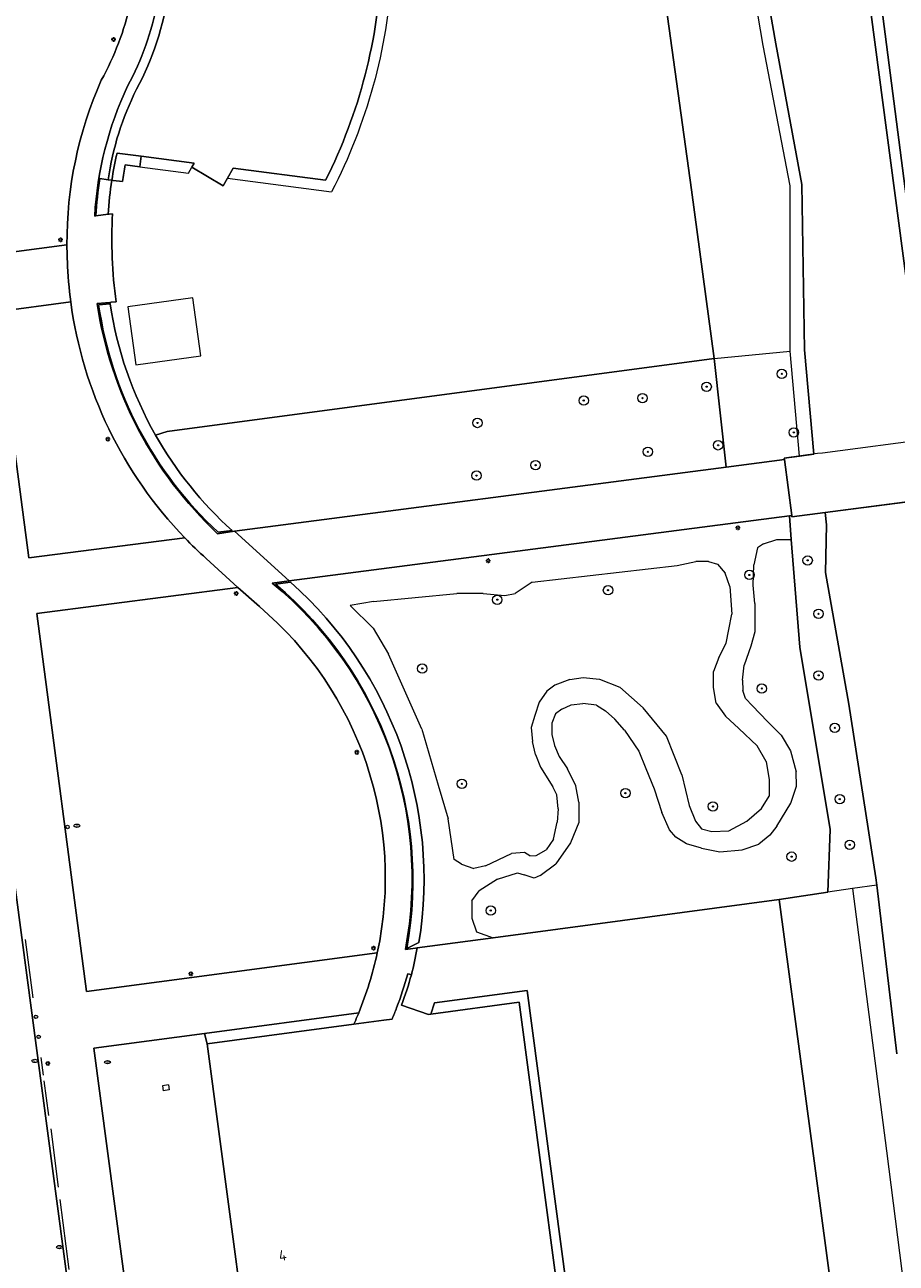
# Model space of a CAD drawing. Header units: metres. Extents: x 92650 to 117222, y 425801 to 461092.
# Tile 113 of 146: x 115617 to 115691, y 426701 to 426807. Entities that reach past the tile are written whole.
import ezdxf
from ezdxf.enums import TextEntityAlignment as Align

# ---------------------------------------------------------------- set-up
doc = ezdxf.new("R2010")
doc.units = ezdxf.units.M
doc.layers.get('0').update_dxf_attribs({"color": 253, "linetype": 'CONTINUOUS', "lineweight": 15})
for name, color, linetype, lineweight in [('B-WE-GK-KADEMUUR-GV', 253, 'CONTINUOUS', 15), ('B-WE-GR-BEPLANTING_CULTUUR_BODEMBEDEKKER-GV', 253, 'CONTINUOUS', 15), ('B-WE-GR-BEPLANTING_CULTUUR_HEESTERS-GV', 253, 'CONTINUOUS', 15), ('B-WE-GR-BOOM-S', 253, 'CONTINUOUS', 15), ('B-WE-IE-MEUBILAIR-S', 253, 'CONTINUOUS', 15), ('B-WE-IE-TERREINAFSCHEIDING_KUNSTMATIG_HEKWERK-G', 253, 'IE-TERREINAFSCHEIDING_KUNSTMATIG-SO', 15), ('B-WE-IE-TERREINAFSCHEIDING_KUNSTMATIG_MUUR-GV', 253, 'CONTINUOUS', 15), ('B-WE-KW-KUNSTWERK_DEK-GV', 253, 'CONTINUOUS', 15), ('B-WE-OG-BEBOUWING-GV', 253, 'CONTINUOUS', 15), ('B-WE-OG-BEBOUWING-T18', 253, 'CONTINUOUS', 15), ('B-WE-OG-BEBOUWING_OVERBOUWING-GV', 253, 'CONTINUOUS', 15), ('B-WE-OG-TERREIN_BEGROEID-GV', 253, 'CONTINUOUS', 15), ('B-WE-OG-TERREIN_ERF-GV', 253, 'CONTINUOUS', 15), ('B-WE-OG-TERREIN_OEVER-GV', 253, 'CONTINUOUS', 15), ('B-WE-OG-WATER_MEER-GV', 253, 'CONTINUOUS', 15), ('B-WE-OG-WATER_SLOOT-GV', 253, 'CONTINUOUS', 15), ('B-WE-OG-WEG-GV', 253, 'CONTINUOUS', 15), ('B-WE-VH-GESLOTENVERHARDING_ASFALT-GV', 253, 'CONTINUOUS', 15), ('B-WE-VH-ONVERHARD_ZAND-GV', 253, 'CONTINUOUS', 15), ('B-WE-VH-OPENVERHARDING-GV', 253, 'CONTINUOUS', 15), ('B-WE-VH-OPENVERHARDING_BETONSTRAATSTEEN-GV', 253, 'CONTINUOUS', 15)]:
    doc.layers.add(name, color=color, linetype=linetype, lineweight=lineweight)
doc.styles.add('NLCS-ISO', font='NLCS-ISO.ttf')
doc.styles.add('NLCS-ISO-M200-T18', font='NLCS-ISO.ttf', dxfattribs={"height": 0.36})
doc.linetypes.add('IE-TERREINAFSCHEIDING_KUNSTMATIG-SO', pattern='A,4,[82,NLCS.SHX,S=0.75,R=90,X=0,Y=0],4,-2', length=10)

# ---------------------------------------------------------------- blocks, each defined once
blk = doc.blocks.new('SIE-MEUBILAIR_PAAL_LICHTMAST-SO')
for points in [[(-0.62, 0), (-1, 0)], [(-0.71, 0.71), (-0.44, 0.44)], [(0, 1), (0, 0.62)], [(0.44, 0.44), (0.71, 0.71)], [(1, 0), (0.62, 0)], [(-0.71, -0.71), (-0.44, -0.44)], [(0, -0.62), (0, -1)], [(0.44, -0.44), (0.71, -0.71)]]:
    blk.add_lwpolyline(points)
blk.add_circle((0, 0), 0.5)
blk = doc.blocks.new('SIE-MEUBILAIR_PAAL_AFSLUITPAAL-SO')
blk.add_circle((0, 0), 0.75)
at = {"style": 'NLCS-ISO'}
blk.add_text('af', height=0.75, dxfattribs=at).set_placement((0, 0.05), align=Align.MIDDLE_CENTER)
blk = doc.blocks.new('SIE-MEUBILAIR_PUT_GASPUT-SO')
blk.add_ellipse((0, 0), major_axis=(1.25, 0), ratio=0.54)
at = {"style": 'NLCS-ISO'}
blk.add_text('gas ', height=0.75, dxfattribs=at).set_placement((0.53, 0.16), align=Align.MIDDLE_CENTER)
blk = doc.blocks.new('SIE-MEUBILAIR_PUT_KOLK-SO')
blk.add_ellipse((0, 0), major_axis=(1.25, 0), ratio=0.54)
at = {"style": 'NLCS-ISO'}
blk.add_text('klk', height=0.75, dxfattribs=at).set_placement((0.03, 0), align=Align.MIDDLE_CENTER)
blk = doc.blocks.new('SGR-BOOM_GBKN-SO')
at = {"linetype": 'ByBlock', "lineweight": 18}
h = blk.add_hatch(color=0, dxfattribs=at)
h.dxf.hatch_style = 1
edge = h.paths.add_edge_path()
edge.add_arc((0, 0), 0.25, 0, 360)
at = {"color": 0, "linetype": 'ByBlock', "lineweight": 18}
for radius in [2, 0.25]:
    blk.add_circle((0, 0), radius, dxfattribs=at)
at = {"color": 0, "linetype": 'ByBlock', "lineweight": 18, "style": 'NLCS-ISO'}
blk.add_attdef('SOORT', (2.5, 0), '', height=1.5, dxfattribs=at)

msp = doc.modelspace()

# ---------------------------------------------------------------- linework, layer by layer
at = {"layer": 'B-WE-GK-KADEMUUR-GV', "transparency": 33554687, "flags": 128}
for points in [[(115623.861, 426782.927), (115622.895, 426782.839)], [(115633.053, 426763.468), (115634.253, 426763.612)]]:
    msp.add_lwpolyline(points, dxfattribs=at)
at = {"layer": 'B-WE-GK-KADEMUUR-GV', "transparency": 33554687}
for points in [[(115622.895, 426782.839, 0.1713906), (115633.053, 426763.468)], [(115627.736, 426771.734, -0.0915239), (115623.861, 426782.927)], [(115634.253, 426763.612, -0.0802811), (115627.736, 426771.734)]]:
    msp.add_lwpolyline(points, format="xyb", dxfattribs=at)
at = {"layer": 'B-WE-GR-BEPLANTING_CULTUUR_BODEMBEDEKKER-GV', "transparency": 33554687}
for points in [[(115626.123, 426801.177, 0.0845935), (115628.861, 426809.477)], [(115627.901, 426808.587, -0.0755601), (115625.363, 426801.444)], [(115625.363, 426801.444, 0.0974909), (115622.561, 426790.387)], [(115623.713, 426793.481, -0.082908), (115626.123, 426801.177)], [(115622.662, 426790.4, -0.0273503), (115623.009, 426793.579)]]:
    msp.add_lwpolyline(points, format="xyb", dxfattribs=at)
at = {"layer": 'B-WE-GR-BEPLANTING_CULTUUR_BODEMBEDEKKER-GV', "transparency": 33554687, "flags": 128}
for points in [[(115623.009, 426793.579), (115623.713, 426793.481)], [(115622.561, 426790.387), (115622.662, 426790.4)]]:
    msp.add_lwpolyline(points, dxfattribs=at)
at = {"layer": 'B-WE-GR-BEPLANTING_CULTUUR_HEESTERS-GV', "transparency": 33554687, "flags": 128}
msp.add_lwpolyline([(115692.218, 426810.408), (115690.03, 426826.927), (115687.577, 426845.779), (115687.271, 426848.009), (115684.312, 426847.63), (115684.484, 426847.469), (115685.938, 426837.375), (115689.609, 426807.406), (115692.867, 426782.188)], dxfattribs=at)
at = {"layer": 'B-WE-IE-TERREINAFSCHEIDING_KUNSTMATIG_HEKWERK-G', "transparency": 33554687, "flags": 128}
for points in [[(115617.335, 426723.836), (115616.678, 426728.793)], [(115618.194, 426717.263), (115618.017, 426718.753)], [(115618.658, 426713.811), (115618.259, 426716.784)], [(115619.468, 426707.73), (115618.856, 426712.693)], [(115620.395, 426700.714), (115619.609, 426706.662)]]:
    msp.add_lwpolyline(points, dxfattribs=at)
at = {"layer": 'B-WE-IE-TERREINAFSCHEIDING_KUNSTMATIG_MUUR-GV', "transparency": 33554687}
for points in [[(115623.009, 426793.579, 0.0273503), (115622.662, 426790.4)], [(115623.697, 426790.535, -0.0255154), (115624.025, 426793.438)], [(115637.952, 426759.044, -0.2675471), (115649.108, 426728.051)], [(115650.147, 426728.54, 0.2563882), (115639.224, 426759.209)]]:
    msp.add_lwpolyline(points, format="xyb", dxfattribs=at)
at = {"layer": 'B-WE-IE-TERREINAFSCHEIDING_KUNSTMATIG_MUUR-GV', "transparency": 33554687, "flags": 128}
for points in [[(115624.025, 426793.438), (115623.713, 426793.481), (115623.009, 426793.579)], [(115622.662, 426790.4), (115623.697, 426790.535)], [(115639.224, 426759.209), (115637.952, 426759.044)], [(115649.108, 426728.051), (115650.147, 426728.54)]]:
    msp.add_lwpolyline(points, dxfattribs=at)
at = {"layer": 'B-WE-KW-KUNSTWERK_DEK-GV', "transparency": 33554687, "flags": 128}
msp.add_lwpolyline([(115681.869, 426764.787), (115684.694, 426765.153), (115685.139, 426765.21), (115694.588, 426766.433), (115694.907, 426766.475), (115696.857, 426766.727), (115696.844, 426766.826), (115696.234, 426771.644), (115696.222, 426771.741), (115694.257, 426771.485), (115693.929, 426771.443), (115684.472, 426770.213), (115684.062, 426770.16), (115681.221, 426769.79), (115681.238, 426769.656), (115681.854, 426764.9)], close=True, dxfattribs=at)
at = {"layer": 'B-WE-OG-BEBOUWING-GV', "transparency": 33554687}
for points in [[(115642.199, 426793.434, 0.1065475), (115646.967, 426811.858)], [(115628.861, 426809.477, -0.0845935), (115626.123, 426801.177)], [(115626.123, 426801.177, 0.082908), (115623.713, 426793.481)], [(115624.025, 426793.438, -0.0238212), (115624.46, 426795.744)], [(115649.195, 426725.888, -0.024436), (115648.244, 426722.987)], [(115648.668, 426723.219, 0.0213051), (115649.499, 426725.805)], [(115648.244, 426722.987, -0.0081774), (115647.854, 426722.018)]]:
    msp.add_lwpolyline(points, format="xyb", dxfattribs=at)
at = {"layer": 'B-WE-OG-BEBOUWING-GV', "transparency": 33554687, "flags": 128}
for points in [[(115624.46, 426795.744), (115626.52, 426795.476), (115631.013, 426794.89), (115630.812, 426794.542), (115633.476, 426792.969), (115633.848, 426793.612), (115634.336, 426794.458), (115642.199, 426793.434)], [(115623.713, 426793.481), (115624.025, 426793.438)], [(115649.499, 426725.805), (115649.347, 426725.846), (115649.195, 426725.888)], [(115644.242, 426681.657), (115647.919, 426683.201), (115647.863, 426683.623), (115660.387, 426685.291), (115661.379, 426685.423), (115663.688, 426685.731), (115658.677, 426723.467), (115651.147, 426722.457), (115650.952, 426722.431), (115648.668, 426723.219)], [(115647.854, 426722.018), (115647.15, 426721.924), (115644.6, 426721.584), (115632.117, 426719.918), (115637.134, 426682.175), (115643.248, 426683.005)]]:
    msp.add_lwpolyline(points, dxfattribs=at)
at = {"layer": 'B-WE-OG-BEBOUWING_OVERBOUWING-GV', "transparency": 33554687, "flags": 128}
msp.add_lwpolyline([(115630.909, 426783.426), (115625.385, 426782.659), (115626.071, 426777.722), (115631.594, 426778.489)], close=True, dxfattribs=at)
at = {"layer": 'B-WE-OG-TERREIN_BEGROEID-GV', "transparency": 33554687, "flags": 128}
for points in [[(115626.699, 426816.828), (115625.88, 426816.702), (115609.875, 426814.497), (115613.52, 426787.066), (115620.197, 426787.936)], [(115620.524, 426783.079), (115614.17, 426782.232), (115616.958, 426761.306), (115630.223, 426762.998)], [(115679.452, 426762.478), (115680.586, 426762.861), (115681.815, 426762.861), (115681.657, 426764.874), (115677.08, 426764.279), (115639.09, 426759.329), (115637.647, 426759.15)], [(115654.631, 426732.083), (115654.631, 426730.623), (115655.054, 426729.46), (115656.452, 426728.958), (115680.778, 426732.223), (115684.937, 426732.832), (115685.13, 426738.179), (115682.534, 426753.701), (115681.815, 426762.861)], [(115679.452, 426762.478), (115678.946, 426762.137), (115678.632, 426760.702)], [(115659.766, 426759.216), (115672.117, 426760.651), (115673.686, 426760.977)], [(115674.772, 426760.977), (115673.686, 426760.977)], [(115674.772, 426760.977), (115675.531, 426760.755), (115676.198, 426759.997)], [(115678.712, 426757.4), (115678.567, 426758.956), (115678.632, 426760.702)], [(115676.591, 426758.859), (115676.198, 426759.997)], [(115636.571, 426757.142), (115634.734, 426758.771), (115617.623, 426756.552), (115621.87, 426724.375), (115646.601, 426727.656)], [(115637.952, 426759.044), (115639.224, 426759.209)], [(115646.264, 426757.565), (115653.362, 426758.265)], [(115655.601, 426758.265), (115653.362, 426758.265)], [(115655.601, 426758.265), (115657.445, 426758.08), (115658.341, 426758.265)], [(115659.766, 426759.216), (115658.341, 426758.265)], [(115676.591, 426758.859), (115676.753, 426756.499)], [(115646.264, 426757.565), (115644.303, 426757.224)], [(115646.24, 426755.319), (115644.303, 426757.224)], [(115678.712, 426757.4), (115678.712, 426754.993), (115678.389, 426753.779), (115677.81, 426752.146)], [(115675.649, 426752.808), (115676.277, 426754.033), (115676.499, 426755.184), (115676.753, 426756.499)], [(115646.24, 426755.319), (115647.554, 426753.086)], [(115650.379, 426746.715), (115647.554, 426753.086)], [(115675.649, 426752.808), (115675.192, 426751.605)], [(115677.657, 426750.87), (115677.81, 426752.146)], [(115662.968, 426750.927), (115661.702, 426750.444), (115661.01, 426749.936), (115660.367, 426749.001), (115660.015, 426747.883), (115659.693, 426746.862), (115659.8, 426745.664)], [(115662.968, 426750.927), (115664.103, 426751.11), (115665.513, 426750.953), (115667.236, 426750.288), (115669.228, 426748.526)], [(115675.44, 426748.911), (115675.192, 426750.258), (115675.192, 426751.605)], [(115677.657, 426750.87), (115677.696, 426750.012)], [(115680.946, 426746.185), (115679.804, 426747.36), (115678.507, 426748.695), (115677.913, 426749.306), (115677.696, 426750.012)], [(115662.312, 426748.415), (115663.094, 426748.787), (115664.093, 426748.891)], [(115665.257, 426748.75), (115664.093, 426748.891)], [(115665.257, 426748.75), (115666.021, 426748.259)], [(115675.44, 426748.911), (115676.219, 426747.829)], [(115662.312, 426748.415), (115661.755, 426748.004), (115661.45, 426747.222), (115661.45, 426746.254), (115661.662, 426745.313), (115662.086, 426744.371), (115662.79, 426743.33)], [(115667.634, 426746.628), (115666.797, 426747.571), (115666.021, 426748.259)], [(115672.517, 426742.831), (115671.212, 426746.125), (115669.228, 426748.526)], [(115679.672, 426743.959), (115678.921, 426745.295), (115677.351, 426746.767), (115676.219, 426747.829)], [(115650.379, 426746.715), (115651.792, 426741.953), (115652.643, 426739.084)], [(115667.634, 426746.628), (115668.844, 426744.847), (115669.455, 426743.358), (115670.162, 426741.637), (115670.798, 426739.616)], [(115660.047, 426744.548), (115659.8, 426745.664)], [(115680.946, 426746.185), (115681.76, 426744.86), (115682.221, 426743.074)], [(115660.047, 426744.548), (115660.476, 426743.47), (115661.53, 426741.793)], [(115679.672, 426743.959), (115679.943, 426742.394), (115679.943, 426740.996)], [(115663.732, 426740.492), (115663.493, 426741.898), (115662.79, 426743.33)], [(115672.517, 426742.831), (115673.131, 426740.221), (115673.665, 426738.869), (115674.187, 426738.23), (115675.062, 426737.995), (115676.499, 426738.054), (115678.044, 426738.889), (115679.275, 426739.953), (115679.943, 426740.996)], [(115680.591, 426738.448), (115681.792, 426740.416), (115682.272, 426741.858), (115682.221, 426743.074)], [(115662.001, 426739.925), (115661.879, 426741.119), (115661.53, 426741.793)], [(115663.732, 426740.492), (115663.732, 426738.755), (115663.026, 426737.037), (115661.779, 426735.233)], [(115662.001, 426739.925), (115661.889, 426738.796)], [(115674.175, 426736.572), (115672.912, 426736.944), (115672.008, 426737.502), (115671.45, 426738.127), (115670.798, 426739.616)], [(115653.768, 426735.208), (115653.136, 426735.603), (115652.643, 426739.084)], [(115661.591, 426737.345), (115661.889, 426738.796)], [(115680.591, 426738.448), (115679.983, 426737.69), (115679.058, 426736.907)], [(115661.591, 426737.345), (115660.969, 426736.425)], [(115655.793, 426735.066), (115658.025, 426736.123)], [(115659.586, 426735.92), (115659.117, 426736.203), (115658.025, 426736.123)], [(115659.586, 426735.92), (115660.126, 426735.959), (115660.969, 426736.425)], [(115674.175, 426736.572), (115675.739, 426736.263), (115677.627, 426736.436), (115679.058, 426736.907)], [(115653.768, 426735.208), (115654.826, 426734.834)], [(115655.793, 426735.066), (115654.826, 426734.834)], [(115660.466, 426734.239), (115661.779, 426735.233)], [(115656.832, 426733.945), (115655.265, 426732.951)], [(115656.832, 426733.945), (115658.517, 426734.491), (115659.087, 426734.305)], [(115660.466, 426734.239), (115659.937, 426734.029), (115659.087, 426734.305)], [(115654.631, 426732.083), (115655.265, 426732.951)], [(115648.99, 426727.956), (115649.839, 426728.07), (115649.995, 426728.091), (115656.452, 426728.958)], [(115650.147, 426728.54), (115649.108, 426728.051)], [(115628.827, 426716.431), (115628.323, 426716.361), (115628.379, 426715.931)], [(115628.827, 426716.431), (115628.883, 426716.001), (115628.379, 426715.931)]]:
    msp.add_lwpolyline(points, dxfattribs=at)
at = {"layer": 'B-WE-OG-TERREIN_BEGROEID-GV', "transparency": 33554687}
for points in [[(115623.12, 426801.946, 0.0699874), (115625.598, 426808.436)], [(115620.197, 426787.936, -0.1064086), (115623.12, 426801.946)], [(115630.223, 426762.998, -0.1603083), (115620.524, 426783.079)], [(115637.647, 426759.15, -0.2745106), (115648.99, 426727.956)], [(115649.108, 426728.051, 0.2675471), (115637.952, 426759.044)], [(115639.224, 426759.209, -0.2563882), (115650.147, 426728.54)], [(115646.601, 426727.656, 0.2769889), (115636.571, 426757.142)]]:
    msp.add_lwpolyline(points, format="xyb", dxfattribs=at)
at = {"layer": 'B-WE-OG-TERREIN_BEGROEID-GV', "transparency": 33554687, "flags": 128}
msp.add_lwpolyline([(115637.147, 426681.314), (115637.134, 426682.175), (115632.117, 426719.918), (115631.886, 426720.81), (115622.486, 426719.563), (115627.729, 426680.046)], close=True, dxfattribs=at)
at = {"layer": 'B-WE-OG-TERREIN_ERF-GV', "transparency": 33554687, "flags": 128}
for points in [[(115627.736, 426771.734), (115628.728, 426772.043), (115675.263, 426778.272), (115673.328, 426792.619), (115667.343, 426835.875), (115644.837, 426844.924)], [(115626.404, 426794.583), (115625.161, 426794.745)], [(115633.848, 426793.612), (115633.476, 426792.969), (115630.812, 426794.542)], [(115642.199, 426793.434), (115634.336, 426794.458), (115633.848, 426793.612), (115642.711, 426792.457)], [(115624.916, 426793.314), (115624.125, 426793.424), (115624.025, 426793.438)], [(115623.697, 426790.535), (115623.798, 426790.548), (115624.074, 426790.584)], [(115624.38, 426783.085), (115623.958, 426783.046), (115623.851, 426783.036), (115623.861, 426782.927)], [(115686.586, 426688.883), (115685.267, 426698.726), (115680.778, 426732.223), (115656.452, 426728.958), (115649.995, 426728.091)], [(115648.668, 426723.219), (115650.952, 426722.431), (115651.147, 426722.457), (115651.476, 426723.411), (115659.353, 426724.455), (115664.6, 426684.945), (115661.497, 426684.532), (115660.506, 426684.4), (115647.982, 426682.731), (115647.919, 426683.201), (115644.242, 426681.657)]]:
    msp.add_lwpolyline(points, dxfattribs=at)
at = {"layer": 'B-WE-OG-TERREIN_ERF-GV', "transparency": 33554687}
for points in [[(115646.967, 426811.858, -0.1065475), (115642.199, 426793.434)], [(115647.829, 426811.066, -0.1058517), (115642.711, 426792.457)], [(115625.161, 426794.745, 0.0146058), (115624.916, 426793.314)], [(115624.025, 426793.438, 0.0255154), (115623.697, 426790.535)], [(115624.074, 426790.584, 0.046943), (115624.38, 426783.085)], [(115623.861, 426782.927, 0.0915239), (115627.736, 426771.734)], [(115649.995, 426728.091, -0.0192887), (115649.499, 426725.805)], [(115649.499, 426725.805, -0.0213051), (115648.668, 426723.219)]]:
    msp.add_lwpolyline(points, format="xyb", dxfattribs=at)
at = {"layer": 'B-WE-OG-TERREIN_ERF-GV', "transparency": 33554687, "flags": 128}
msp.add_lwpolyline([(115626.52, 426795.476), (115626.404, 426794.583), (115630.525, 426794.045), (115630.812, 426794.542), (115631.013, 426794.89)], close=True, dxfattribs=at)
at = {"layer": 'B-WE-OG-TERREIN_OEVER-GV', "transparency": 33554687, "flags": 128}
for points in [[(115682.518, 426769.959), (115683.743, 426770.118), (115682.945, 426779.008), (115682.712, 426793.073), (115680.504, 426805.045), (115676.883, 426825.75), (115675.492, 426833.406), (115673.611, 426837.138), (115666.278, 426840.752), (115664.609, 426841.944), (115661.594, 426843.419), (115661.492, 426843.469), (115656.182, 426845.919), (115654.366, 426846.757), (115651.809, 426847.937), (115651.469, 426848.094), (115649.428, 426849.191), (115643.638, 426852.302), (115642.164, 426853.094), (115639.328, 426855.781), (115637.453, 426857.406), (115636.152, 426857.691), (115634.883, 426857.969), (115634.108, 426858.675)], [(115681.716, 426778.89), (115681.716, 426792.957), (115679.427, 426804.914), (115674.689, 426832.741), (115673.221, 426836.289), (115672.196, 426837.264), (115666.363, 426840.246), (115662.517, 426841.585), (115658.666, 426844.128), (115655.504, 426844.79), (115645.453, 426850.431), (115642.969, 426850.904), (115632.285, 426856.74)], [(115630.5, 426854.434), (115644.837, 426844.924), (115667.343, 426835.875), (115673.328, 426792.619), (115675.263, 426778.272), (115681.716, 426778.89)], [(115694.907, 426766.475), (115694.257, 426771.485), (115692.867, 426782.188), (115689.609, 426807.406), (115685.938, 426837.375), (115684.484, 426847.469), (115684.312, 426847.63), (115683.883, 426848.031), (115683.195, 426848.375)], [(115683.843, 426846.844), (115687.238, 426821.871), (115688.622, 426807.551), (115691.959, 426782.275), (115693.816, 426768.215), (115694.074, 426766.367)], [(115675.263, 426778.272), (115676.294, 426769.011), (115681.238, 426769.656), (115681.221, 426769.79), (115682.518, 426769.959), (115681.716, 426778.89)], [(115689.096, 426733.441), (115689.023, 426734.063), (115686.711, 426748.844), (115684.734, 426760.031), (115684.828, 426764.094), (115684.694, 426765.153), (115681.869, 426764.787), (115681.854, 426764.9), (115681.657, 426764.874), (115681.815, 426762.861), (115682.534, 426753.701), (115685.13, 426738.179), (115684.937, 426732.832)], [(115687.038, 426733.14), (115684.937, 426732.832), (115680.778, 426732.223), (115685.267, 426698.726), (115686.586, 426688.883), (115687.352, 426683.171), (115692.4, 426683.757)], [(115690.789, 426719.063), (115689.096, 426733.441), (115687.038, 426733.14), (115689.906, 426710.809), (115692.535, 426690.334), (115694.014, 426683.945)]]:
    msp.add_lwpolyline(points, dxfattribs=at)
at = {"layer": 'B-WE-OG-WATER_MEER-GV', "transparency": 33554687, "flags": 128}
for points in [[(115691.959, 426782.275), (115688.622, 426807.551), (115687.238, 426821.871), (115683.843, 426846.844)], [(115676.883, 426825.75), (115680.504, 426805.045), (115682.712, 426793.073), (115682.945, 426779.008), (115683.743, 426770.118), (115682.518, 426769.959), (115681.221, 426769.79), (115681.238, 426769.656), (115681.854, 426764.9), (115681.869, 426764.787), (115684.694, 426765.153), (115694.074, 426766.367)]]:
    msp.add_lwpolyline(points, dxfattribs=at)
at = {"layer": 'B-WE-OG-WATER_SLOOT-GV', "transparency": 33554687, "flags": 128}
msp.add_lwpolyline([(115707.152, 426672.718), (115694.074, 426766.367), (115684.694, 426765.153), (115684.828, 426764.094), (115684.734, 426760.031), (115686.711, 426748.844), (115689.023, 426734.063), (115689.096, 426733.441), (115690.789, 426719.063)], dxfattribs=at)
at = {"layer": 'B-WE-OG-WEG-GV', "transparency": 33554687, "flags": 128}
for points in [[(115622.895, 426782.839), (115623.861, 426782.927), (115623.851, 426783.036), (115622.763, 426782.936)], [(115676.294, 426769.011), (115675.263, 426778.272), (115628.728, 426772.043), (115627.736, 426771.734)], [(115633.019, 426763.349), (115634.447, 426763.552), (115676.294, 426769.011)], [(115634.253, 426763.612), (115633.053, 426763.468)], [(115645.017, 426722.553), (115631.886, 426720.81), (115632.117, 426719.918), (115644.6, 426721.584)]]:
    msp.add_lwpolyline(points, dxfattribs=at)
at = {"layer": 'B-WE-OG-WEG-GV', "transparency": 33554687}
for points in [[(115622.763, 426782.936, 0.1683796), (115633.019, 426763.349)], [(115633.053, 426763.468, -0.1713906), (115622.895, 426782.839)], [(115627.736, 426771.734, 0.0802811), (115634.253, 426763.612)], [(115644.6, 426721.584, 0.0089608), (115645.017, 426722.553)]]:
    msp.add_lwpolyline(points, format="xyb", dxfattribs=at)
at = {"layer": 'B-WE-VH-GESLOTENVERHARDING_ASFALT-GV', "transparency": 33554687, "flags": 128}
for points in [[(115624.742, 426821.395), (115609.216, 426819.249), (115601.619, 426878.654), (115601.066, 426882.976), (115600.821, 426882.944), (115595.945, 426882.299), (115596.51, 426878.049), (115612.131, 426760.613), (115606.653, 426759.929), (115606.353, 426762.187), (115601.889, 426761.594), (115602.273, 426758.704), (115602.768, 426754.972), (115603.203, 426751.692), (115607.669, 426752.285), (115607.28, 426755.213), (115612.764, 426755.91), (115624.306, 426669.125), (115624.659, 426666.45), (115624.663, 426666.418), (115629.503, 426667.048), (115629.536, 426667.052), (115628.489, 426675.291)], [(115620.197, 426787.936), (115613.52, 426787.066), (115609.875, 426814.497), (115625.88, 426816.702)], [(115630.223, 426762.998), (115616.958, 426761.306), (115614.17, 426782.232), (115620.524, 426783.079)], [(115646.601, 426727.656), (115621.87, 426724.375), (115617.623, 426756.552), (115634.734, 426758.771), (115632.039, 426761.246)], [(115640.518, 426681.768), (115637.147, 426681.314), (115627.729, 426680.046), (115622.486, 426719.563), (115631.886, 426720.81), (115645.017, 426722.553)]]:
    msp.add_lwpolyline(points, dxfattribs=at)
at = {"layer": 'B-WE-VH-GESLOTENVERHARDING_ASFALT-GV', "transparency": 33554687}
for points in [[(115620.235, 426786.525, -0.0100103), (115620.197, 426787.936)], [(115620.524, 426783.079, -0.0242077), (115620.235, 426786.525)], [(115632.039, 426761.246, -0.0174013), (115630.223, 426762.998)], [(115645.017, 426722.553, 0.0443347), (115646.601, 426727.656)]]:
    msp.add_lwpolyline(points, format="xyb", dxfattribs=at)
at = {"layer": 'B-WE-VH-GESLOTENVERHARDING_ASFALT-GV', "transparency": 33554687, "flags": 128}
msp.add_lwpolyline([(115639.09, 426759.329), (115677.08, 426764.279), (115681.657, 426764.874), (115681.854, 426764.9), (115681.238, 426769.656), (115676.294, 426769.011), (115634.447, 426763.552)], close=True, dxfattribs=at)
at = {"layer": 'B-WE-VH-ONVERHARD_ZAND-GV', "transparency": 33554687, "flags": 128}
msp.add_lwpolyline([(115661.497, 426684.532), (115664.6, 426684.945), (115659.353, 426724.455), (115651.476, 426723.411), (115651.147, 426722.457), (115658.677, 426723.467), (115663.688, 426685.731), (115661.379, 426685.423)], dxfattribs=at)
at = {"layer": 'B-WE-VH-OPENVERHARDING-GV', "transparency": 33554687}
for points in [[(115624.46, 426795.744, 0.0238212), (115624.025, 426793.438)], [(115624.916, 426793.314, -0.0146058), (115625.161, 426794.745)]]:
    msp.add_lwpolyline(points, format="xyb", dxfattribs=at)
at = {"layer": 'B-WE-VH-OPENVERHARDING-GV', "transparency": 33554687, "flags": 128}
for points in [[(115626.404, 426794.583), (115626.52, 426795.476), (115624.46, 426795.744)], [(115625.161, 426794.745), (115626.404, 426794.583)], [(115624.025, 426793.438), (115624.125, 426793.424), (115624.916, 426793.314)]]:
    msp.add_lwpolyline(points, dxfattribs=at)
at = {"layer": 'B-WE-VH-OPENVERHARDING_BETONSTRAATSTEEN-GV', "transparency": 33554687}
for points in [[(115625.598, 426808.436, -0.0699874), (115623.12, 426801.946)], [(115625.363, 426801.444, 0.0755601), (115627.901, 426808.587)], [(115623.12, 426801.946, 0.1064086), (115620.197, 426787.936)], [(115622.561, 426790.387, -0.0974909), (115625.363, 426801.444)], [(115624.38, 426783.085, -0.046943), (115624.074, 426790.584)], [(115620.197, 426787.936, 0.0100103), (115620.235, 426786.525)], [(115620.235, 426786.525, 0.0242077), (115620.524, 426783.079)], [(115620.524, 426783.079, 0.1603083), (115630.223, 426762.998)], [(115633.019, 426763.349, -0.1683796), (115622.763, 426782.936)], [(115630.223, 426762.998, 0.0174013), (115632.039, 426761.246)], [(115648.99, 426727.956, 0.2745106), (115637.647, 426759.15)], [(115636.571, 426757.142, -0.2769889), (115646.601, 426727.656)], [(115646.601, 426727.656, -0.0443347), (115645.017, 426722.553)], [(115649.499, 426725.805, 0.0192887), (115649.995, 426728.091)], [(115648.244, 426722.987, 0.024436), (115649.195, 426725.888)], [(115645.017, 426722.553, -0.0089608), (115644.6, 426721.584)], [(115647.854, 426722.018, 0.0081774), (115648.244, 426722.987)]]:
    msp.add_lwpolyline(points, format="xyb", dxfattribs=at)
at = {"layer": 'B-WE-VH-OPENVERHARDING_BETONSTRAATSTEEN-GV', "transparency": 33554687, "flags": 128}
for points in [[(115624.074, 426790.584), (115623.798, 426790.548), (115623.697, 426790.535), (115622.662, 426790.4), (115622.561, 426790.387)], [(115622.763, 426782.936), (115623.851, 426783.036), (115623.958, 426783.046), (115624.38, 426783.085)], [(115637.647, 426759.15), (115639.09, 426759.329), (115634.447, 426763.552), (115633.019, 426763.349)], [(115632.039, 426761.246), (115634.734, 426758.771), (115636.571, 426757.142)], [(115649.995, 426728.091), (115649.839, 426728.07), (115648.99, 426727.956)], [(115649.195, 426725.888), (115649.347, 426725.846), (115649.499, 426725.805)], [(115644.6, 426721.584), (115647.15, 426721.924), (115647.854, 426722.018)]]:
    msp.add_lwpolyline(points, dxfattribs=at)
msp.add_lwpolyline([(115611.288, 426725.036), (115612.607, 426715.109), (115612.935, 426712.641), (115614.243, 426702.793), (115614.556, 426700.437), (115615.88, 426690.47), (115616.197, 426688.079), (115617.525, 426678.088), (115617.856, 426675.591), (115619.357, 426665.754), (115624.659, 426666.45), (115624.306, 426669.125), (115612.764, 426755.91), (115607.28, 426755.213), (115607.669, 426752.285), (115607.998, 426749.807), (115609.315, 426739.896), (115609.647, 426737.396), (115610.948, 426727.6)], close=True, dxfattribs=at)

# ---------------------------------------------------------------- block references
at = {"layer": 'B-WE-GR-BOOM-S', "transparency": 33554687, "xscale": 0.2, "yscale": 0.2, "zscale": 0.2}
for p in [(115681.01, 426776.949), (115674.618, 426775.858), (115664.161, 426774.681), (115669.162, 426774.884), (115655.119, 426772.772), (115682.033, 426771.97), (115675.593, 426770.871), (115669.617, 426770.317), (115660.069, 426769.187), (115655.041, 426768.291), (115683.213, 426761.074), (115678.254, 426759.835), (115666.229, 426758.534), (115656.808, 426757.728), (115684.141, 426756.53), (115650.425, 426751.869), (115684.143, 426751.284), (115679.308, 426750.169), (115685.521, 426746.822), (115653.795, 426742.056), (115667.706, 426741.263), (115675.155, 426740.131), (115685.94, 426740.751), (115686.792, 426736.866), (115681.849, 426735.856), (115656.25, 426731.27)]:
    msp.add_blockref('SGR-BOOM_GBKN-SO', p, dxfattribs=at)
at = {"layer": 'B-WE-IE-MEUBILAIR-S', "transparency": 33554687, "xscale": 0.2, "yscale": 0.2, "zscale": 0.2}
for name, p in [('SIE-MEUBILAIR_PAAL_LICHTMAST-SO', (115624.161, 426805.414)), ('SIE-MEUBILAIR_PAAL_LICHTMAST-SO', (115619.639, 426788.351)), ('SIE-MEUBILAIR_PAAL_LICHTMAST-SO', (115623.668, 426771.393)), ('SIE-MEUBILAIR_PAAL_LICHTMAST-SO', (115677.274, 426763.835)), ('SIE-MEUBILAIR_PAAL_LICHTMAST-SO', (115656.023, 426761.051)), ('SIE-MEUBILAIR_PAAL_LICHTMAST-SO', (115634.603, 426758.248)), ('SIE-MEUBILAIR_PAAL_LICHTMAST-SO', (115644.852, 426744.737)), ('SIE-MEUBILAIR_PAAL_AFSLUITPAAL-SO', (115620.241, 426738.379)), ('SIE-MEUBILAIR_PUT_GASPUT-SO', (115621.043, 426738.487)), ('SIE-MEUBILAIR_PAAL_LICHTMAST-SO', (115646.272, 426728.059)), ('SIE-MEUBILAIR_PAAL_LICHTMAST-SO', (115630.734, 426725.884)), ('SIE-MEUBILAIR_PAAL_AFSLUITPAAL-SO', (115617.562, 426722.225)), ('SIE-MEUBILAIR_PAAL_AFSLUITPAAL-SO', (115617.792, 426720.525)), ('SIE-MEUBILAIR_PUT_KOLK-SO', (115617.467, 426718.471)), ('SIE-MEUBILAIR_PAAL_LICHTMAST-SO', (115618.568, 426718.244)), ('SIE-MEUBILAIR_PUT_GASPUT-SO', (115623.65, 426718.364)), ('SIE-MEUBILAIR_PUT_KOLK-SO', (115619.558, 426702.619))]:
    msp.add_blockref(name, p, dxfattribs=at)

# ---------------------------------------------------------------- texts
at = {"layer": 'B-WE-OG-BEBOUWING-T18', "transparency": 33554687, "style": 'NLCS-ISO-M200-T18'}
msp.add_text('4', height=0.9, rotation=7.6, dxfattribs=at).set_placement((115638.544, 426701.919), align=Align.MIDDLE)

doc.saveas('drawing.dxf')
